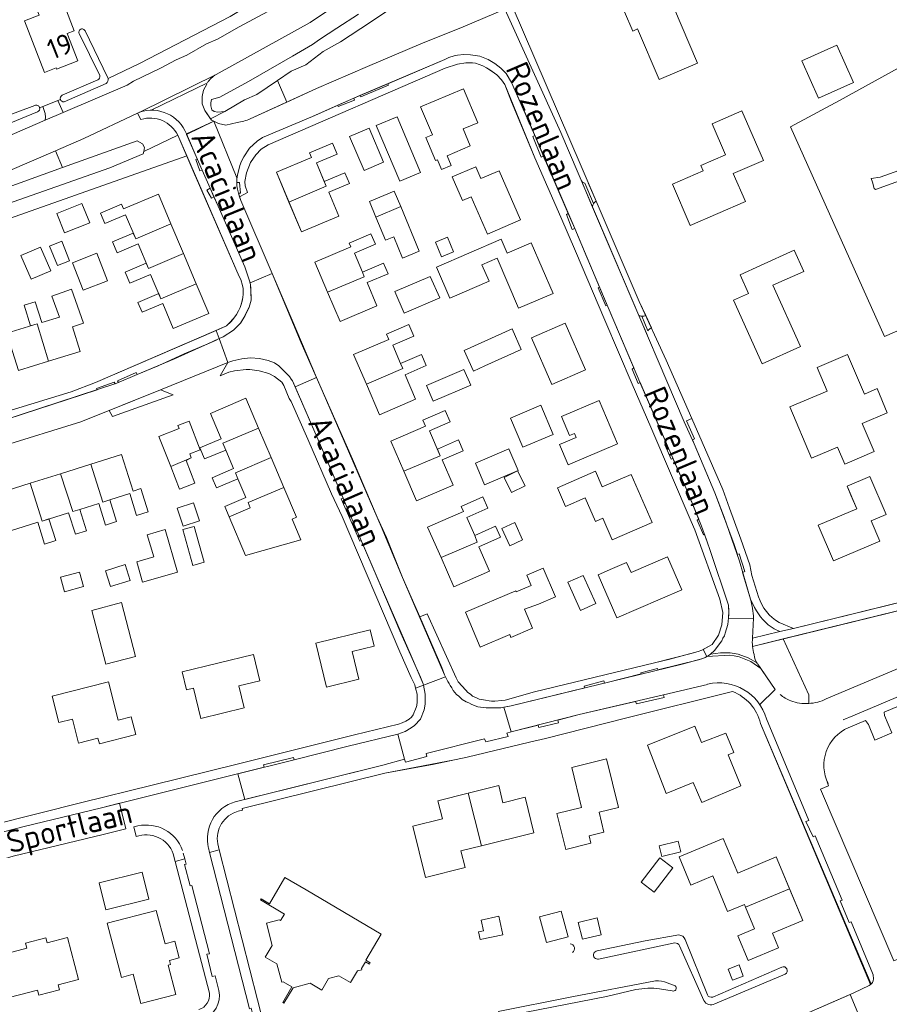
# Model space of a CAD drawing. Header units: metres. Extents: x 209813 to 223847, y 571801 to 587119.
# Tile 28 of 256: x 213172 to 213344, y 573365 to 573559. Entities that reach past the tile are written whole.
import ezdxf
from ezdxf.enums import TextEntityAlignment as Align

# ---------------------------------------------------------------- set-up
doc = ezdxf.new("R2010")
doc.units = ezdxf.units.M
for name, color, linetype, lineweight in [('B-RO-GR-BEPLANTING_CULTUUR_BOSPLANTSOEN-GV', 8, 'Continuous', 0), ('B-RO-GR-BEPLANTING_CULTUUR_HEESTERS-GV', 8, 'Continuous', 0), ('B-RO-GR-BEPLANTING_CULTUUR_ROOS-GV', 8, 'Continuous', 0), ('B-RO-GR-GROENVOORZIENING-GV', 8, 'Continuous', 0), ('B-RO-OG-BEBOUWING-GV', 8, 'Continuous', 0), ('B-RO-OG-BEBOUWING-T18', 8, 'Continuous', 0), ('B-RO-OG-TERREIN_CULTUURSCHEIDING-GV', 8, 'Continuous', 0), ('B-RO-OG-TERREIN_ERF-GV', 8, 'Continuous', 0), ('B-RO-OG-TOPOGRAFIE-T18', 8, 'Continuous', 0), ('B-RO-OG-WEG-GV', 8, 'Continuous', 0), ('B-RO-VH-VERHARDING_BETONSTRAATSTEEN-GV', 8, 'Continuous', 0), ('B-RO-VH-VERHARDING_OPEN-GV', 8, 'Continuous', 0), ('B-RO-VH-VERHARDING_STRAATBAKSTEEN-GV', 8, 'Continuous', 0), ('B-RO-VH-VERHARDING_TEGEL-GV', 8, 'Continuous', 0)]:
    doc.layers.add(name, color=color, linetype=linetype, lineweight=lineweight)
doc.styles.add('NLCS-ISO-M200-T18', font='txt', dxfattribs={"height": 0.36})

msp = doc.modelspace()

# ---------------------------------------------------------------- linework, layer by layer
at = {"layer": 'B-RO-GR-BEPLANTING_CULTUUR_BOSPLANTSOEN-GV', "flags": 128}
for points in [[(213247.995, 573563.088), (213241.658, 573558.815), (213235.726, 573554.952), (213232.287, 573553.06), (213228.898, 573550.417), (213225.991, 573549.151), (213223.303, 573547.286), (213225.093, 573543.041), (213230.971, 573545.758), (213241.039, 573550.081), (213251.535, 573554.537), (213259.894, 573557.925), (213268.126, 573561.377)], [(213033.667, 573471.021), (213050.972, 573478.044), (213108.714, 573498.32), (213205.371, 573532.461), (213203.628, 573536.494), (213196.872, 573533.287), (213196.77, 573532.8), (213190.19, 573530.095), (213145.08, 573514.2), (213048.5, 573480.73), (213043.53, 573479.13), (213032.885, 573474.784)]]:
    msp.add_lwpolyline(points, dxfattribs=at)
msp.add_lwpolyline([(213041.395, 573478.258), (213043.53, 573479.13), (213043.166, 573479.229), (213042.851, 573479.655), (213042.715, 573480.293), (213042.851, 573481.143), (213043.38, 573481.61), (213047.22, 573483.04), (213143.544, 573516.661), (213180.877, 573530.107), (213179.455, 573533.428), (213170.02, 573529.35), (213153.72, 573523.11), (213087.73, 573500.28), (213048.51, 573486.77), (213039.469, 573483.732)], close=True, dxfattribs=at)
at = {"layer": 'B-RO-GR-BEPLANTING_CULTUUR_HEESTERS-GV', "flags": 128}
for points in [[(213317.42, 573443.29), (213316.585, 573444.969)], [(213317.23, 573441.18), (213316.99, 573437.24), (213322.42, 573438.55)], [(213322.42, 573438.55), (213321.29, 573439.06)], [(213328.092, 573424.358), (213328.092, 573426.037), (213323.075, 573437.106), (213317.01, 573435.62)], [(213318.07, 573432.11), (213321.479, 573427.146)]]:
    msp.add_lwpolyline(points, dxfattribs=at)
at = {"layer": 'B-RO-GR-BEPLANTING_CULTUUR_HEESTERS-GV'}
for points in [[(213316.585, 573444.969, -0.0499173), (213317.23, 573441.18)], [(213321.29, 573439.06, -0.1412409), (213317.42, 573443.29)], [(213317.01, 573435.62, 0.0397786), (213317.3, 573434)], [(213317.3, 573434, 0.1422922), (213318.021, 573432.171)], [(213322.471, 573426.13, 0.0815199), (213324.54, 573424.88)], [(213324.54, 573424.88, 0.0995802), (213328.092, 573424.358)]]:
    msp.add_lwpolyline(points, format="xyb", dxfattribs=at)
at = {"layer": 'B-RO-GR-BEPLANTING_CULTUUR_ROOS-GV'}
msp.add_lwpolyline([(213285.625, 573523.039, 0.1797149), (213285.461, 573522.278)], format="xyb", dxfattribs=at)
at = {"layer": 'B-RO-GR-BEPLANTING_CULTUUR_ROOS-GV', "flags": 128}
for points in [[(213285.461, 573522.278), (213294.573, 573500.948)], [(213295.935, 573500.901), (213294.671, 573503.668), (213286.167, 573523.48)]]:
    msp.add_lwpolyline(points, dxfattribs=at)
at = {"layer": 'B-RO-GR-GROENVOORZIENING-GV', "flags": 128}
for points in [[(213347.624, 573550.794), (213334.137, 573543.37), (213324.505, 573538.151), (213343.059, 573496.809), (213347.452, 573498.701)], [(213355.505, 573530.912), (213341.29, 573525.814), (213341.035, 573525.979), (213340.699, 573527.259), (213340.413, 573527.94), (213342.169, 573528.236), (213357.144, 573533.563)]]:
    msp.add_lwpolyline(points, dxfattribs=at)
at = {"layer": 'B-RO-OG-BEBOUWING-GV', "flags": 128}
for points in [[(213306.156, 573550.746), (213301.433, 573561.853), (213302.727, 573562.404), (213299.347, 573570.352), (213291.225, 573566.898), (213293.48, 573561.595), (213291.747, 573560.859), (213293.362, 573557.062), (213294.334, 573557.475), (213298.567, 573547.519)], [(213330.034, 573543.83), (213336.942, 573546.941), (213333.631, 573554.294), (213326.723, 573551.183)], [(213253.846, 573536.574), (213252.565, 573536.035), (213254.473, 573531.501), (213254.822, 573531.648), (213255.635, 573529.716), (213257.569, 573530.53), (213256.756, 573532.462), (213261.314, 573534.38), (213259.89, 573537.762), (213262.782, 573538.979), (213259.967, 573545.666), (213251.516, 573542.108)], [(213251.487, 573529.157), (213246.871, 573540.158), (213242.776, 573538.44), (213247.392, 573527.439)], [(213319.152, 573531.531), (213314.924, 573541.321), (213309.047, 573538.783), (213311.702, 573532.634), (213306.812, 573530.522), (213307.259, 573529.486), (213301.192, 573526.866), (213304.713, 573518.713), (213315.598, 573523.414), (213313.202, 573528.962)], [(213244.189, 573531.196), (213241.333, 573537.888), (213237.49, 573536.248), (213240.346, 573529.556)], [(213271.205, 573519.835), (213267.003, 573529.507), (213263.425, 573527.952), (213262.409, 573530.29), (213257.753, 573528.267), (213259.778, 573523.605), (213261.502, 573524.354), (213264.695, 573517.006)], [(213225.544, 573523.322), (213228.011, 573517.436), (213235.379, 573520.525), (213233.386, 573525.28), (213237.469, 573526.991), (213236.586, 573529.098), (213232.503, 573527.387), (213232.884, 573526.434)], [(213247.591, 573522.431), (213246.323, 573525.491), (213241.402, 573523.451), (213242.684, 573520.36)], [(213184.701, 573523.046), (213179.729, 573521.059), (213181.259, 573517.231), (213186.231, 573519.218)], [(213257.995, 573513.486), (213256.803, 573516.397), (213254.448, 573515.432), (213255.64, 573512.521)], [(213172.647, 573512.777), (213174.668, 573508.074), (213178.534, 573509.735), (213176.513, 573514.438)], [(213180.69, 573515.57), (213178.317, 573514.631), (213179.844, 573510.772), (213182.217, 573511.711)], [(213268.59, 573513.256), (213267.416, 573515.983), (213254.62, 573510.475), (213257.258, 573504.348), (213265.014, 573507.687), (213263.622, 573510.922), (213266.62, 573512.213), (213270.853, 573502.379), (213277.639, 573505.299), (213273.335, 573515.298)], [(213184.928, 573505.904), (213189.722, 573507.776), (213187.603, 573513.201), (213182.809, 573511.329)], [(213318.585, 573510.804), (213314.543, 573508.977), (213316.208, 573505.293), (213313.261, 573503.962), (213318.933, 573491.409), (213326.487, 573494.822), (213321.035, 573506.89), (213327.123, 573509.641), (213325.239, 573513.811)], [(213240.054, 573509.471), (213240.41, 573508.544), (213233.129, 573505.56), (213235.613, 573499.732), (213242.898, 573502.838), (213240.946, 573507.418), (213245.088, 573509.183), (213244.21, 573511.243)], [(213255.306, 573504.386), (213253.425, 573508.635), (213246.438, 573505.683), (213248.246, 573501.403)], [(213199.831, 573505.247), (213195.745, 573503.521), (213196.565, 573501.579), (213200.632, 573503.297), (213202.711, 573498.375), (213209.71, 573501.332), (213207.23, 573507.197), (213200.236, 573504.187)], [(213178.085, 573491.898), (213175.857, 573499.253), (213170.742, 573497.703), (213169.475, 573501.789), (213167.212, 573501.087), (213168.489, 573496.97), (213169.863, 573497.344), (213172.169, 573490.062)], [(213284.065, 573490.206), (213280.057, 573499.403), (213273.367, 573496.488), (213277.375, 573487.291)], [(213264.173, 573490.977), (213271.375, 573494.231), (213269.55, 573498.271), (213260.094, 573493.999), (213261.919, 573489.959)], [(213338.634, 573479.628), (213343.596, 573481.747), (213341.571, 573486.489), (213339.101, 573485.435), (213335.76, 573493.261), (213329.747, 573490.693), (213331.739, 573486.028), (213324.357, 573482.875), (213328.668, 573472.779), (213333.799, 573474.969), (213335.238, 573471.598), (213341.01, 573474.063)], [(213260.071, 573490.25), (213252.666, 573487.089), (213253.988, 573483.991), (213261.393, 573487.152)], [(213213.05, 573474.384), (213212.478, 573475.702), (213219.534, 573478.698), (213217.019, 573484.582), (213210.054, 573481.604), (213212.192, 573476.602), (213207.964, 573474.795), (213208.898, 573472.609)], [(213277.685, 573477.439), (213275.267, 573483.215), (213269.256, 573480.699), (213271.674, 573474.923)], [(213282.214, 573476.846), (213278.937, 573475.449), (213280.629, 573471.48), (213290.359, 573475.628), (213286.717, 573484.173), (213279.295, 573481.01), (213280.894, 573477.259), (213281.862, 573477.672)], [(213248.202, 573470.179), (213255.361, 573473.263), (213253.268, 573478.183), (213257.334, 573479.943), (213256.368, 573482.173), (213251.943, 573480.257), (213252.455, 573479.075), (213245.629, 573476.12)], [(213262.318, 573471.754), (213264.132, 573467.517), (213270.737, 573470.346), (213268.922, 573474.583)], [(213202.2, 573471.099), (213203.919, 573466.662), (213206.99, 573467.852), (213205.263, 573472.31), (213206.269, 573472.842)], [(213267.97, 573468.948), (213269.426, 573465.981), (213272.114, 573467.3), (213270.658, 573470.267)], [(213287.354, 573467.086), (213286.004, 573470.197), (213278.506, 573466.944), (213280.102, 573463.266), (213284.014, 573464.963), (213286.047, 573460.276), (213287.489, 573460.902), (213289.33, 573456.657), (213297.213, 573460.077), (213293.092, 573469.575)], [(213336.401, 573465.503), (213337.561, 573462.774), (213329.973, 573459.549), (213332.976, 573452.483), (213342.127, 573456.372), (213340.42, 573460.389), (213343.363, 573461.64), (213340.175, 573469.144), (213335.668, 573467.229)], [(213204.696, 573459.327), (213207.9, 573460.396), (213206.708, 573463.969), (213203.504, 573462.9)], [(213269.104, 573455.476), (213271.65, 573456.643), (213270.091, 573460.044), (213267.545, 573458.877)], [(213197.796, 573448.614), (213203.568, 573450.302), (213201.111, 573458.701), (213197.577, 573457.667), (213198.856, 573453.295), (213195.492, 573452.311), (213196.67, 573448.285)], [(213208.791, 573452.231), (213206.822, 573459.289), (213204.608, 573458.672), (213206.577, 573451.613)], [(213289.362, 573450.979), (213286.545, 573449.754), (213290.241, 573441.253), (213303.043, 573446.82), (213300.218, 573453.316), (213293.035, 573450.192), (213292.163, 573452.197)], [(213184.987, 573447.419), (213184.199, 573450.303), (213180.441, 573449.277), (213181.229, 573446.393)], [(213189.318, 573450.563), (213190.308, 573447.43), (213194.186, 573448.655), (213193.196, 573451.788)], [(213278.102, 573445.395), (213275.689, 573451.068), (213272.445, 573449.689), (213273.327, 573447.615), (213270.397, 573446.369), (213270.298, 573446.6), (213260.348, 573442.368), (213263.279, 573435.477), (213269.097, 573437.952), (213269.34, 573437.381), (213273.609, 573439.197), (213272.006, 573442.965), (213274.775, 573443.98)], [(213283.044, 573442.731), (213286.085, 573444.102), (213283.588, 573449.641), (213280.547, 573448.27)], [(213186.647, 573442.742), (213189.391, 573432.118), (213195.26, 573433.634), (213192.516, 573444.258)], [(213242.327, 573435.666), (213241.532, 573438.899), (213230.824, 573436.267), (213232.955, 573427.599), (213239.355, 573429.173), (213238.019, 573434.607)], [(213206.678, 573427.407), (213208.146, 573421.406), (213216.71, 573423.5), (213215.648, 573427.842), (213219.777, 573428.84), (213218.524, 573434.03), (213204.478, 573430.637), (213205.337, 573427.079)], [(213182.818, 573421.293), (213184.035, 573416.515), (213187.854, 573417.487), (213188.127, 573416.414), (213195.319, 573418.246), (213194.429, 573421.741), (213191.867, 573421.089), (213189.945, 573428.632), (213178.817, 573425.796), (213180.138, 573420.61)], [(213299.405, 573417.355), (213296.259, 573416.124), (213299.976, 573406.623), (213305.328, 573408.784), (213306.998, 573404.822), (213314.72, 573408.077), (213312.185, 573414.232), (213313.301, 573414.677), (213311.751, 573418.516), (213306.939, 573416.672), (213305.6, 573419.907)], [(213288.166, 573413.454), (213281.337, 573411.741), (213283.287, 573403.838), (213278.426, 573402.638), (213280.177, 573395.542), (213285.135, 573396.765), (213284.763, 573398.272), (213287.679, 573398.991), (213286.72, 573402.88), (213290.56, 573403.827)], [(213263.518, 573396.274), (213273.871, 573398.865), (213272.123, 573405.85), (213267.766, 573404.76), (213266.918, 573408.149), (213260.923, 573406.639)], [(213298.612, 573396.267), (213299.145, 573394.171), (213302.88, 573395.091), (213302.357, 573397.197)], [(213301.256, 573391.947), (213298.708, 573393.89), (213295.045, 573389.085), (213297.593, 573387.142)], [(213189.404, 573383.646), (213197.911, 573385.728), (213196.603, 573391.072), (213188.096, 573388.99)], [(213228.929, 573387.552), (213224.75, 573390.006), (213221.721, 573384.846), (213220.042, 573385.832), (213219.895, 573385.582), (213224.633, 573382.8), (213223.874, 573381.508), (213223.616, 573381.675), (213221.112, 573380.994), (213222.239, 573376.628), (213220.875, 573374.327), (213223.175, 573372.969), (213224.145, 573369.378), (213224.394, 573369.459), (213226.105, 573368.453), (213224.31, 573365.372), (213224.556, 573365.221), (213226.343, 573368.259), (213229.721, 573369.139), (213232.019, 573367.796), (213233.369, 573370.099), (213235.371, 573370.621), (213237.681, 573369.268), (213239.041, 573371.566), (213239.931, 573371.803), (213239.865, 573372.09), (213240.615, 573373.4), (213241.447, 573372.913), (213241.585, 573373.176), (213240.731, 573373.675), (213243.753, 573378.848)], [(213315.631, 573384.171), (213317.422, 573379.878), (213314.092, 573378.488), (213316.119, 573373.631), (213322.132, 573376.14), (213320.932, 573379.017), (213326.908, 573381.511), (213324.281, 573387.791)], [(213199.363, 573383.526), (213189.674, 573380.997), (213192.465, 573370.304), (213194.791, 573370.911), (213196.297, 573365.14), (213203.205, 573366.939), (213201.69, 573372.742), (213202.172, 573372.864), (213201.968, 573373.649), (213203.9, 573374.164), (213203.009, 573377.444), (213201.091, 573376.937)], [(213266.954, 573382.363), (213263.466, 573381.621), (213263.914, 573379.513), (213262.919, 573379.301), (213263.246, 573377.761), (213267.73, 573378.714)], [(213274.989, 573382.233), (213276.37, 573377.166), (213280.634, 573378.328), (213279.253, 573383.395)], [(213283.44, 573377.83), (213287.127, 573378.72), (213286.322, 573382.054), (213282.635, 573381.164)], [(213160.546, 573363.761), (213164.52, 573364.808), (213164.788, 573363.792), (213168.82, 573364.842), (213168.556, 573365.858), (213175.953, 573367.784), (213176.217, 573366.769), (213180.259, 573367.822), (213179.995, 573368.837), (213183.998, 573369.88), (213181.855, 573378.153), (213177.844, 573377.106), (213177.583, 573378.118), (213173.539, 573377.066), (213173.804, 573376.05), (213166.409, 573374.124), (213166.144, 573375.14), (213163.02, 573374.315), (213163.282, 573373.3), (213158.386, 573372.038), (213157.079, 573369.822), (213158.306, 573365.062)], [(213315.17, 573370.554), (213314.345, 573372.761), (213312.201, 573371.959), (213313.026, 573369.752)]]:
    msp.add_lwpolyline(points, close=True, dxfattribs=at)
for points in [[(213232.884, 573526.434), (213230.97, 573531.044), (213235.028, 573532.745), (213234.115, 573534.923), (213229.589, 573533.026), (213229.97, 573532.117), (213223.069, 573529.224), (213225.544, 573523.322)], [(213202.243, 573519.006), (213199.765, 573524.873), (213192.902, 573521.974), (213192.507, 573522.91), (213188.333, 573521.147), (213189.215, 573519.06), (213193.302, 573520.786), (213195.32, 573516.08)], [(213242.684, 573520.36), (213244.578, 573515.791), (213246.216, 573516.47), (213247.956, 573512.273), (213251.238, 573513.634), (213247.591, 573522.431)], [(213204.701, 573513.185), (213202.243, 573519.006), (213195.32, 573516.08), (213194.82, 573517.193), (213190.716, 573515.459), (213191.631, 573513.294), (213195.785, 573515.049), (213197.829, 573510.184)], [(213240.054, 573509.471), (213238.445, 573513.246), (213242.588, 573515.012), (213241.712, 573517.066), (213237.388, 573515.222), (213237.716, 573514.453), (213230.626, 573511.43), (213233.129, 573505.56)], [(213207.23, 573507.197), (213204.701, 573513.185), (213197.829, 573510.184), (213197.382, 573511.268), (213193.207, 573509.505), (213194.132, 573507.316), (213198.226, 573509.046), (213200.236, 573504.187)], [(213178.085, 573491.898), (213184.332, 573493.833), (213182.833, 573498.666), (213185.022, 573499.446), (213182.646, 573506.108), (213178.776, 573504.728), (213180.241, 573500.618), (213176.745, 573499.534), (213175.469, 573503.648), (213173.279, 573502.968), (213174.546, 573498.882), (213175.857, 573499.253)], [(213247.544, 573491.48), (213246.004, 573495.062), (213250.169, 573496.852), (213249.189, 573499.133), (213244.793, 573497.243), (213245.24, 573496.203), (213238.298, 573493.219), (213240.812, 573487.37), (213248.036, 573490.453)], [(213240.812, 573487.37), (213243.408, 573481.33), (213250.529, 573484.391), (213248.446, 573489.237), (213252.617, 573491.03), (213251.663, 573493.25), (213247.544, 573491.48), (213248.036, 573490.453)], [(213206.269, 573472.842), (213205.968, 573473.619), (213208.016, 573474.412), (213205.827, 573480.062), (213203.616, 573479.205), (213203.853, 573478.595), (213199.89, 573477.059), (213202.2, 573471.099)], [(213213.05, 573474.384), (213214.619, 573470.714), (213210.408, 573468.914), (213211.263, 573466.916), (213215.45, 573468.706), (213214.986, 573469.906), (213222.016, 573472.889), (213219.534, 573478.698)], [(213248.202, 573470.179), (213250.724, 573464.353), (213257.924, 573467.47), (213255.782, 573472.417), (213259.934, 573474.214), (213259, 573476.371), (213254.834, 573474.567), (213255.361, 573473.263)], [(213190.19, 573464.557), (213194.126, 573465.793), (213195.482, 573461.477), (213197.726, 573462.181), (213196.288, 573466.76), (213194.774, 573466.285), (213192.515, 573473.477), (213186.463, 573471.575)], [(213184.256, 573462.667), (213187.996, 573463.842), (213189.334, 573459.581), (213191.536, 573460.273), (213190.19, 573464.557), (213188.809, 573464.069), (213186.463, 573471.575), (213180.461, 573469.69), (213182.915, 573462.261)], [(213215.45, 573468.706), (213217.043, 573464.981), (213212.917, 573463.217), (213213.771, 573461.218), (213217.899, 573462.983), (213217.495, 573464.009), (213224.534, 573466.997), (213222.016, 573472.889)], [(213180.461, 573469.69), (213174.488, 573467.815), (213176.821, 573460.352), (213182.057, 573462.016), (213183.39, 573457.773), (213185.577, 573458.46), (213184.256, 573462.667), (213182.915, 573462.261)], [(213174.488, 573467.815), (213168.255, 573465.857), (213170.585, 573458.437), (213175.958, 573460.124), (213177.31, 573455.818), (213179.529, 573456.515), (213178.183, 573460.8), (213176.821, 573460.352)], [(213213.771, 573461.218), (213216.988, 573453.596), (213227.879, 573456.671), (213226.142, 573460.733), (213227.049, 573461.121), (213224.534, 573466.997)], [(213262.686, 573456.172), (213262.211, 573457.508), (213260.625, 573461.094), (213264.76, 573462.922), (213263.785, 573465.127), (213259.517, 573463.24), (213259.947, 573462.268), (213252.891, 573459.148), (213255.548, 573453.141)], [(213262.686, 573456.172), (213255.548, 573453.141), (213258.098, 573447.372), (213265.103, 573450.47), (213262.972, 573455.291), (213267.262, 573457.188), (213266.317, 573459.324), (213262.211, 573457.508)], [(213260.923, 573406.639), (213254.928, 573405.128), (213255.812, 573401.597), (213249.96, 573400.122), (213252.509, 573390.008), (213260.286, 573391.968), (213259.456, 573395.257), (213263.518, 573396.274)], [(213324.281, 573387.791), (213321.655, 573394.07), (213314.087, 573390.903), (213311.245, 573397.715), (213302.529, 573394.078), (213304.841, 573388.536), (213309.175, 573390.344), (213312.101, 573383.333), (213315.405, 573384.711), (213315.631, 573384.171)]]:
    msp.add_lwpolyline(points, dxfattribs=at)
at = {"layer": 'B-RO-OG-TERREIN_CULTUURSCHEIDING-GV', "flags": 128}
msp.add_lwpolyline([(213331.57, 573425.25), (213411.638, 573459.017), (213404.21, 573456.98), (213323.075, 573437.106), (213328.092, 573426.037), (213328.092, 573424.358)], dxfattribs=at)
at = {"layer": 'B-RO-OG-TERREIN_CULTUURSCHEIDING-GV'}
msp.add_lwpolyline([(213328.092, 573424.358, 0.0995698), (213331.57, 573425.25)], format="xyb", dxfattribs=at)
at = {"layer": 'B-RO-OG-TERREIN_ERF-GV', "flags": 128}
for points in [[(213322.27, 573440.34), (213325.07, 573439.15), (213362.351, 573448.323), (213352.175, 573471.553), (213358.056, 573474.087), (213347.452, 573498.701), (213343.059, 573496.809), (213324.505, 573538.151), (213334.137, 573543.37), (213347.624, 573550.794), (213356.929, 573554.777), (213346.695, 573578.837), (213319.827, 573566.769), (213319.141, 573568.751), (213349.666, 573582.453)], [(213310.716, 573563.018), (213304.511, 573575.706), (213304.184, 573576.151), (213304.193, 573577.221), (213269.579, 573562.015), (213283.203, 573530.384), (213294.671, 573503.668), (213299.959, 573492.093), (213305.044, 573480.63), (213311.125, 573466.607), (213312.438, 573462.883), (213314.704, 573456.818), (213316.455, 573451.751), (213316.9, 573449.65), (213318.2, 573445.44)], [(213189.855, 573547.698), (213196.062, 573550.684), (213213.938, 573559.91)], [(213185.308, 573557.121), (213189.758, 573547.948)], [(213188.227, 573548.262), (213184.155, 573556.559)], [(213180.764, 573544.38), (213187.816, 573547.427)], [(213176.344, 573541.935), (213180.434, 573543.581)], [(213164.756, 573538.413), (213175.366, 573542.36)], [(213159.468, 573478.854), (213182.533, 573485.894), (213187.387, 573487.733), (213213.059, 573498.808), (213213.208, 573498.911), (213214.103, 573499.755), (213214.655, 573500.381), (213215.207, 573501.136), (213215.588, 573501.825), (213215.904, 573502.513), (213216.281, 573503.739), (213216.426, 573504.448), (213216.485, 573505.134), (213216.476, 573506.25), (213216.364, 573506.871), (213216.055, 573508.005), (213215.729, 573508.646), (213205.371, 573532.461), (213108.714, 573498.32)], [(213313.06, 573426.724), (213291.926, 573421.481), (213276.145, 573417.452), (213273.008, 573416.746), (213260.725, 573413.766), (213253.85, 573412.295), (213244.431, 573410.597), (213216.286, 573403.642), (213216.372, 573403.311), (213215.542, 573403.12)], [(213350.584, 573425.866), (213343.01, 573422.67), (213343.02, 573422.02), (213344.48, 573418.54), (213341.15, 573417.13), (213339.86, 573420.2), (213339.289, 573421.007), (213335.89, 573419.58)], [(213323.424, 573361.336), (213337.009, 573367.234), (213340.047, 573368.686), (213340.308, 573368.904), (213318.597, 573420.434)], [(213331.76, 573408.88), (213332.03, 573408.13), (213330.39, 573407.46), (213344.89, 573373.58), (213349.48, 573375.5), (213354.53, 573363.56), (213349.92, 573361.64), (213351.166, 573359.061), (213355.305, 573357.712), (213359.789, 573359.483), (213360.824, 573356.864), (213356.442, 573355.133), (213354.85, 573351.431), (213359.349, 573342.116), (213364.109, 573344.136)], [(213286.341, 573375.541), (213295.792, 573377.503), (213302.489, 573378.698)], [(213301.657, 573377.101), (213286.628, 573373.925)], [(213307.412, 573365.716), (213302.631, 573376.552)], [(213303.743, 573377.781), (213308.098, 573366.876)], [(213309.164, 573366.42), (213322.768, 573372.326)], [(213323.47, 573370.944), (213309.542, 573365.081)], [(213266.845, 573363.544), (213281.346, 573366.495), (213297.879, 573369.645)], [(213300.193, 573369.243), (213301.722, 573368.651)], [(213293.968, 573367.907), (213288.187, 573366.538), (213266.944, 573362.389)], [(213301.127, 573367.676), (213298.683, 573368.074)]]:
    msp.add_lwpolyline(points, dxfattribs=at)
for points in [[(213294.334, 573557.475), (213293.362, 573557.062), (213291.747, 573560.859), (213293.48, 573561.595), (213291.225, 573566.898), (213299.347, 573570.352), (213302.727, 573562.404), (213301.433, 573561.853), (213306.156, 573550.746), (213298.567, 573547.519)], [(213177.31, 573548.88), (213173.325, 573559.079), (213176.253, 573560.223), (213174.802, 573563.937), (213182.296, 573566.865), (213183.861, 573562.858), (213181.285, 573561.895), (213183.154, 573557.112), (213181.752, 573556.565), (213183.86, 573551.17), (213179.7, 573549.52), (213179.594, 573549.786)], [(213333.631, 573554.294), (213336.942, 573546.941), (213330.034, 573543.83), (213326.723, 573551.183)], [(213222.215, 573509.229), (213227.968, 573495.529), (213233.589, 573482.735), (213238.074, 573472.594), (213242.944, 573461.129), (213244.755, 573457.097), (213247.957, 573449.229), (213251.355, 573441.452), (213252.816, 573442.024), (213258.5, 573429.408), (213258.957, 573428.64), (213260.406, 573426.978), (213260.86, 573426.552), (213261.335, 573426.17), (213261.745, 573425.787), (213262.197, 573425.576), (213262.649, 573425.429), (213263.058, 573425.197), (213264.346, 573425.014), (213265.012, 573424.869), (213265.527, 573424.83), (213266.17, 573424.835), (213267.542, 573424.952), (213268.206, 573425.043), (213274.006, 573426.653), (213297.664, 573432.358), (213304.874, 573434.239), (213306.303, 573434.62), (213307.006, 573434.863), (213309.055, 573435.974), (213310.283, 573437.851), (213310.962, 573439.89), (213311.156, 573442.316), (213310.542, 573444.937), (213305.595, 573458.639), (213304.892, 573460.257), (213296.938, 573478.901), (213293.27, 573487.387), (213287.867, 573499.999), (213282.075, 573513.635), (213279.206, 573520.349), (213274.052, 573532.06), (213268.59, 573545.425), (213268.132, 573546.493), (213267.46, 573547.432), (213266.551, 573548.411), (213265.171, 573549.43), (213264.546, 573549.811), (213263.793, 573550.192), (213262.33, 573550.695), (213261.729, 573550.776), (213260.464, 573550.788), (213258.793, 573550.496), (213256.376, 573549.749), (213221.409, 573534.579), (213220.024, 573533.777), (213218.986, 573532.665), (213217.93, 573531.144), (213217.183, 573529.072), (213216.846, 573527.381), (213216.867, 573526.547), (213217.331, 573525.173), (213215.805, 573524.372), (213216.042, 573523.639)], [(213256.756, 573532.462), (213257.569, 573530.53), (213255.635, 573529.716), (213254.822, 573531.648), (213254.473, 573531.501), (213252.565, 573536.035), (213253.846, 573536.574), (213251.516, 573542.108), (213259.967, 573545.666), (213262.782, 573538.979), (213259.89, 573537.762), (213261.314, 573534.38)], [(213242.776, 573538.44), (213246.871, 573540.158), (213251.487, 573529.157), (213247.392, 573527.439)], [(213315.598, 573523.414), (213304.713, 573518.713), (213301.192, 573526.866), (213307.259, 573529.486), (213306.812, 573530.522), (213311.702, 573532.634), (213309.047, 573538.783), (213314.924, 573541.321), (213319.152, 573531.531), (213313.202, 573528.962)], [(213237.49, 573536.248), (213241.333, 573537.888), (213244.189, 573531.196), (213240.346, 573529.556)], [(213232.503, 573527.387), (213236.586, 573529.098), (213237.469, 573526.991), (213233.386, 573525.28), (213235.379, 573520.525), (213228.011, 573517.436), (213223.069, 573529.224), (213229.97, 573532.117), (213229.589, 573533.026), (213234.115, 573534.923), (213235.028, 573532.745), (213230.97, 573531.044)], [(213261.502, 573524.354), (213259.778, 573523.605), (213257.753, 573528.267), (213262.409, 573530.29), (213263.425, 573527.952), (213267.003, 573529.507), (213271.205, 573519.835), (213264.695, 573517.006)], [(213273.367, 573496.488), (213280.057, 573499.403), (213284.065, 573490.206), (213277.375, 573487.291)], [(213343.596, 573481.747), (213338.634, 573479.628), (213341.01, 573474.063), (213335.238, 573471.598), (213333.799, 573474.969), (213328.668, 573472.779), (213324.357, 573482.875), (213331.739, 573486.028), (213329.747, 573490.693), (213335.76, 573493.261), (213339.101, 573485.435), (213341.571, 573486.489)], [(213278.937, 573475.449), (213282.214, 573476.846), (213281.862, 573477.672), (213280.894, 573477.259), (213279.295, 573481.01), (213286.717, 573484.173), (213290.359, 573475.628), (213280.629, 573471.48)], [(213284.014, 573464.963), (213280.102, 573463.266), (213278.506, 573466.944), (213286.004, 573470.197), (213287.354, 573467.086), (213293.092, 573469.575), (213297.213, 573460.077), (213289.33, 573456.657), (213287.489, 573460.902), (213286.047, 573460.276)], [(213340.42, 573460.389), (213342.127, 573456.372), (213332.976, 573452.483), (213329.973, 573459.549), (213337.561, 573462.774), (213335.668, 573467.229), (213340.175, 573469.144), (213343.363, 573461.64)], [(213283.588, 573449.641), (213286.085, 573444.102), (213283.044, 573442.731), (213280.547, 573448.27)], [(213296.259, 573416.124), (213305.6, 573419.907), (213306.939, 573416.672), (213311.751, 573418.516), (213313.301, 573414.677), (213312.185, 573414.232), (213314.72, 573408.077), (213306.998, 573404.822), (213305.328, 573408.784), (213299.976, 573406.623)], [(213290.56, 573403.827), (213286.72, 573402.88), (213287.679, 573398.991), (213284.763, 573398.272), (213285.135, 573396.765), (213280.177, 573395.542), (213278.426, 573402.638), (213283.287, 573403.838), (213281.337, 573411.741), (213288.166, 573413.454)], [(213315.631, 573384.171), (213315.405, 573384.711), (213312.101, 573383.333), (213309.175, 573390.344), (213304.841, 573388.536), (213302.529, 573394.078), (213311.245, 573397.715), (213314.087, 573390.903), (213321.655, 573394.07), (213326.908, 573381.511), (213320.932, 573379.017), (213322.132, 573376.14), (213316.119, 573373.631), (213314.092, 573378.488), (213317.422, 573379.878)], [(213302.88, 573395.091), (213299.145, 573394.171), (213298.612, 573396.267), (213302.357, 573397.197)], [(213295.045, 573389.085), (213298.708, 573393.89), (213301.256, 573391.947), (213297.593, 573387.142)], [(213286.322, 573382.054), (213287.127, 573378.72), (213283.44, 573377.83), (213282.635, 573381.164)], [(213312.201, 573371.959), (213314.345, 573372.761), (213315.17, 573370.554), (213313.026, 573369.752)]]:
    msp.add_lwpolyline(points, close=True, dxfattribs=at)
at = {"layer": 'B-RO-OG-TERREIN_ERF-GV'}
for points in [[(213184.155, 573556.559, -1.0177916), (213185.308, 573557.121)], [(213187.816, 573547.427, 0.3637402), (213188.227, 573548.262)], [(213189.758, 573547.948, -0.0671963), (213189.855, 573547.698)], [(213180.434, 573543.581, -0.3510373), (213180.764, 573544.38)], [(213175.366, 573542.36, -0.4786516), (213176.344, 573541.935)], [(213318.2, 573445.44, 0.1875537), (213322.27, 573440.34)], [(213318.597, 573420.434, 0.2461407), (213313.06, 573426.724)], [(213335.89, 573419.58, 0.4248036), (213331.927, 573408.551)], [(213302.489, 573378.698, -0.2685749), (213303.743, 573377.781)], [(213281.003, 573376.904, -0.7252415), (213281.476, 573375.196)], [(213302.631, 573376.552, 0.295444), (213301.657, 573377.101)], [(213286.628, 573373.925, -1.0449646), (213286.341, 573375.541)], [(213322.768, 573372.326, -0.9711348), (213323.47, 573370.944)], [(213297.879, 573369.645, -0.0968812), (213300.193, 573369.243)], [(213301.722, 573368.651, -0.9594999), (213301.127, 573367.676)], [(213298.683, 573368.074, 0.0672305), (213293.968, 573367.907)], [(213308.098, 573366.876, 0.3809738), (213309.164, 573366.42)], [(213309.542, 573365.081, -0.4217174), (213307.412, 573365.716)]]:
    msp.add_lwpolyline(points, format="xyb", dxfattribs=at)
at = {"layer": 'B-RO-OG-WEG-GV', "flags": 128}
for points in [[(213180.434, 573543.581), (213179.923, 573543.374), (213180.99, 573540.98), (213193.585, 573546.372), (213194.887, 573547.154), (213200.165, 573549.725), (213203.305, 573551.357), (213205.399, 573552.317), (213209.286, 573554.513), (213211.423, 573555.452), (213215.715, 573557.887), (213225.177, 573562.989), (213233.389, 573568.414), (213256.556, 573586.239), (213300.364, 573622.053), (213298.824, 573624.429)], [(213298.824, 573624.429), (213298.401, 573623.675), (213296.612, 573622.032), (213287.594, 573615.014), (213275.403, 573604.991), (213263.022, 573594.751), (213250.766, 573584.856), (213240.917, 573577.103), (213237.015, 573574.156), (213235.353, 573572.749), (213232.154, 573570.473), (213228.484, 573568.043), (213224.452, 573565.138), (213222.66, 573563.923), (213221.654, 573563.723), (213221.395, 573563.978), (213221.262, 573564.428), (213213.938, 573559.91), (213196.062, 573550.684), (213189.855, 573547.698)], [(213297.18, 573611.49), (213262.45, 573583.27), (213242.69, 573567.5), (213229.71, 573558.78), (213211.78, 573548.8), (213211.186, 573548.507)], [(213212.853, 573541.209), (213211.491, 573541.04), (213210.761, 573541.163), (213210.329, 573541.546), (213210.108, 573542.316), (213210.104, 573542.917), (213210.249, 573543.561), (213211.875, 573544.046), (213217.556, 573547.135), (213226.225, 573552.112), (213230.154, 573554.437), (213231.54, 573555.413), (213234.976, 573557.605), (213239.266, 573560.383)], [(213225.093, 573543.041), (213223.303, 573547.286), (213219.228, 573544.531), (213216.791, 573543.504), (213212.853, 573541.209), (213210.061, 573539.743), (213210.226, 573539.506), (213211.666, 573538.808), (213213.099, 573538.472), (213215.335, 573539.026)], [(213189.488, 573546.698), (213181.188, 573543.088)], [(213209.308, 573546.567), (213208.66, 573545.427), (213208.43, 573544.117), (213208.394, 573542.702), (213208.932, 573541.367), (213210.061, 573539.743)], [(213164.347, 573537.631), (213157.306, 573535.448), (213159.377, 573534.437), (213162.812, 573533.163), (213177.428, 573539.455), (213177.521, 573540.077), (213177.449, 573540.813), (213176.96, 573542.177), (213176.344, 573541.935)], [(213217.91, 573539.72), (213225.093, 573543.041)], [(213175.929, 573541.115), (213165.321, 573536.752)], [(213196.333, 573539.635), (213195.68, 573540.87), (213185.06, 573535.85), (213179.455, 573533.428), (213180.877, 573530.107)], [(213180.877, 573530.107), (213195.6, 573535.41), (213196.612, 573534.83), (213197.037, 573534.077), (213196.872, 573533.287), (213203.628, 573536.494)]]:
    msp.add_lwpolyline(points, dxfattribs=at)
at = {"layer": 'B-RO-OG-WEG-GV'}
for points in [[(213189.855, 573547.698, -0.2990864), (213189.488, 573546.698)], [(213211.186, 573548.507, 0.1241624), (213209.455, 573546.824)], [(213181.188, 573543.088, -0.3697696), (213180.434, 573543.581)], [(213176.344, 573541.935, -0.3854157), (213175.929, 573541.115)], [(213203.628, 573536.494, 0.3647334), (213196.333, 573539.635)]]:
    msp.add_lwpolyline(points, format="xyb", dxfattribs=at)
at = {"layer": 'B-RO-VH-VERHARDING_BETONSTRAATSTEEN-GV', "flags": 128}
for points in [[(213205.31, 573536.75), (213210.689, 573539.282), (213210.226, 573539.506), (213208.932, 573541.367), (213208.394, 573542.702), (213208.43, 573544.117), (213208.66, 573545.427), (213209.308, 573546.567)], [(213283.239, 573527.478), (213285.461, 573522.278)], [(213285.625, 573523.039), (213283.916, 573527.04)], [(213294.573, 573500.948), (213296.203, 573497.132)], [(213334.87, 573421.11), (213336.8, 573421.91), (213355.62, 573429.86), (213360.69, 573432.02), (213388.197, 573443.603), (213448.514, 573469.09), (213474.22, 573480.002), (213490.586, 573486.996), (213488.573, 573491.728), (213475.467, 573486.232), (213467.945, 573483.178), (213460.873, 573480.071), (213453.802, 573477.114), (213445.276, 573473.466), (213434.293, 573468.783), (213422.357, 573463.756), (213416.77, 573461.2), (213411.638, 573459.017), (213331.57, 573425.25)]]:
    msp.add_lwpolyline(points, dxfattribs=at)
for points in [[(213239.581, 573544.362), (213239.702, 573544.078), (213245.172, 573546.397), (213245.055, 573546.673)], [(213235.173, 573542.42), (213235.275, 573542.159), (213238.501, 573543.412), (213238.343, 573543.817)], [(213180.99, 573540.98), (213179.923, 573543.374), (213176.96, 573542.177), (213177.449, 573540.813), (213177.521, 573540.077), (213177.428, 573539.455)], [(213275.788, 573532.386), (213274.054, 573536.429), (213273.689, 573536.238), (213275.306, 573532.194)], [(213207.432, 573531.833), (213207.138, 573531.728), (213207.95, 573529.446), (213208.394, 573529.604)], [(213209.985, 573526.051), (213209.359, 573525.69), (213210.284, 573524.085), (213210.746, 573524.35)], [(213215.243, 573527.15), (213215.248, 573526.485), (213215.36, 573525.864), (213215.585, 573525.076), (213215.949, 573525.076), (213215.767, 573527.15)], [(213280.655, 573521.037), (213280.271, 573520.856), (213281.435, 573517.898), (213281.92, 573518.089)], [(213211.754, 573496.363), (213213.507, 573491.639), (213214.485, 573491.969), (213216.257, 573492.378), (213217.938, 573492.559), (213219.724, 573492.453), (213221.42, 573492.075), (213222.707, 573491.56), (213223.521, 573490.973), (213225.634, 573488.913), (213226.006, 573488.393), (213226.228, 573488.002), (213226.762, 573486.818), (213231.001, 573488.667), (213226.169, 573499.999), (213222.215, 573509.229), (213217.876, 573507.37), (213217.971, 573507.012), (213218.004, 573505.586), (213218.088, 573503.961), (213217.7, 573502.555), (213216.416, 573500.158), (213215.949, 573499.426), (213214.587, 573498.043), (213212.539, 573496.74)], [(213288.352, 573502.979), (213286.846, 573506.532), (213286.555, 573506.39), (213288.07, 573502.858)]]:
    msp.add_lwpolyline(points, close=True, dxfattribs=at)
at = {"layer": 'B-RO-VH-VERHARDING_BETONSTRAATSTEEN-GV'}
for points in [[(213283.916, 573527.04, -0.1830752), (213283.239, 573527.478)], [(213295.136, 573500.774, -0.095069), (213294.573, 573500.948)]]:
    msp.add_lwpolyline(points, format="xyb", dxfattribs=at)
at = {"layer": 'B-RO-VH-VERHARDING_OPEN-GV', "flags": 128}
msp.add_lwpolyline([(213307.65, 573344.3), (213316.592, 573309.846), (213333.125, 573316.884), (213332.582, 573318.158), (213321.804, 573313.57), (213317.938, 573322.652), (213319.762, 573323.428), (213309.128, 573348.617), (213326.265, 573355.851), (213325.313, 573358.24), (213337.787, 573363.298), (213336.261, 573366.909), (213323.424, 573361.336), (213305.043, 573353.835)], close=True, dxfattribs=at)
at = {"layer": 'B-RO-VH-VERHARDING_STRAATBAKSTEEN-GV', "flags": 128}
for points in [[(213316.585, 573444.969), (213314.429, 573452.469), (213311.427, 573461.139), (213309.603, 573465.901), (213305.523, 573475.607), (213303.538, 573479.962), (213279.162, 573537.023), (213268.126, 573561.377), (213259.894, 573557.925), (213251.535, 573554.537), (213241.039, 573550.081), (213230.971, 573545.758), (213217.91, 573539.72)], [(213215.284, 573528.128), (213215.361, 573528.652), (213215.861, 573530.544), (213216.197, 573531.383), (213216.641, 573532.265), (213217.743, 573533.925), (213219.255, 573535.352), (213220.344, 573536.025), (213230.177, 573540.218), (213239.539, 573544.344), (213256.298, 573551.421), (213257.067, 573551.813), (213258.159, 573552.164), (213258.779, 573552.298), (213260.022, 573552.415), (213261.352, 573552.382), (213263.199, 573552.117), (213264.877, 573551.465), (213266.191, 573550.682), (213267.313, 573549.768), (213268.372, 573548.661), (213269.48, 573546.89), (213272.776, 573539.409), (213281.92, 573518.089)], [(213215.335, 573539.026), (213213.099, 573538.472), (213211.666, 573538.808), (213210.689, 573539.282)], [(213286.167, 573523.48), (213284.608, 573527.11)], [(213281.92, 573518.089), (213284.343, 573512.438), (213294.991, 573487.315), (213299.038, 573477.905), (213303.896, 573466.793), (213306.956, 573459.383), (213308.083, 573456.293), (213308.681, 573454.567), (213312.252, 573443.74), (213312.298, 573443.462), (213312.331, 573442.457), (213312.279, 573441.408), (213312.24, 573441.087), (213317.23, 573441.18)], [(213168.723, 573475.061), (213184.476, 573479.95), (213200.163, 573486.246), (213213.507, 573491.639), (213211.754, 573496.363), (213209.525, 573495.344), (213204.887, 573493.336), (213199.762, 573490.99), (213195.58, 573489.291)], [(213195.58, 573489.291), (213191.592, 573487.568), (213161.008, 573477.601), (213154.132, 573475.489), (213131.432, 573468.366), (213100.292, 573458.457), (213101.733, 573454.097), (213112.777, 573457.42)], [(213318.432, 573424.159), (213321.479, 573427.146), (213318.649, 573431.262), (213316.659, 573432.628), (213314.404, 573433.567), (213313.356, 573433.787), (213312.503, 573433.874), (213307.984, 573433.623), (213307.686, 573433.459), (213307.175, 573433.239), (213303.144, 573432.144), (213289.11, 573428.678), (213269.416, 573423.916), (213267.94, 573423.606), (213269.38, 573418.74), (213282.817, 573422.178), (213299.467, 573426.077)], [(213299.467, 573426.077), (213308.108, 573428.1)]]:
    msp.add_lwpolyline(points, dxfattribs=at)
at = {"layer": 'B-RO-VH-VERHARDING_STRAATBAKSTEEN-GV'}
for points in [[(213217.91, 573539.72, -0.0568601), (213215.335, 573539.026)], [(213285.625, 573523.039, -0.1598051), (213286.167, 573523.48)]]:
    msp.add_lwpolyline(points, format="xyb", dxfattribs=at)
at = {"layer": 'B-RO-VH-VERHARDING_STRAATBAKSTEEN-GV', "flags": 128}
for points in [[(213215.585, 573525.076), (213215.36, 573525.864), (213215.248, 573526.485), (213215.238, 573527.815), (213215.284, 573528.128), (213210.689, 573539.282), (213205.351, 573536.656), (213208.4, 573529.59), (213211.569, 573522.511), (213216.808, 573510.563), (213217.773, 573507.761), (213217.876, 573507.37), (213222.215, 573509.229), (213216.042, 573523.639)], [(213226.762, 573486.818), (213231.774, 573475.344), (213238.782, 573458.834), (213241.952, 573451.493), (213247.643, 573438.261), (213251.486, 573429.564), (213252.017, 573428.211), (213252.071, 573427.96), (213256.445, 573429.611), (213256.239, 573430.012), (213253.479, 573436.384), (213247.957, 573449.229), (213243.709, 573459.255), (213240.03, 573467.8), (213236.451, 573476.114), (213231.001, 573488.667)], [(213226.534, 573413.257), (213215.44, 573410.476), (213216.843, 573405.438), (213244.049, 573412.197), (213248.348, 573413.346), (213247.024, 573418.299), (213237.206, 573415.934)], [(213192.098, 573404.67), (213188.546, 573403.787), (213173.277, 573400.084), (213157.843, 573396.076), (213153.461, 573395.129), (213151.906, 573394.877), (213153.151, 573389.593), (213167.34, 573393.094), (213171.087, 573394.232), (213188.91, 573398.52), (213193.343, 573399.611)]]:
    msp.add_lwpolyline(points, close=True, dxfattribs=at)
at = {"layer": 'B-RO-VH-VERHARDING_TEGEL-GV', "flags": 128}
for points in [[(213308.727, 573434.113), (213309.489, 573434.807), (213310.922, 573436.706), (213311.172, 573437.244), (213311.445, 573437.718), (213311.631, 573438.255), (213312.103, 573439.972), (213312.316, 573441.943), (213312.325, 573442.97), (213312.298, 573443.462), (213312.252, 573443.74), (213308.681, 573454.567), (213308.083, 573456.293), (213307.552, 573457.775), (213307.302, 573457.67), (213306.105, 573460.517), (213306.401, 573460.718), (213303.896, 573466.793), (213301.297, 573472.738), (213300.924, 573472.582), (213299.728, 573475.429), (213300.03, 573475.635), (213294.839, 573487.673), (213294.423, 573487.498), (213293.227, 573490.346), (213293.599, 573490.599), (213288.352, 573502.979), (213288.07, 573502.858), (213286.555, 573506.39), (213286.846, 573506.532), (213281.92, 573518.089), (213281.435, 573517.898), (213280.271, 573520.856), (213280.655, 573521.037), (213275.788, 573532.386), (213275.306, 573532.194), (213273.689, 573536.238), (213274.054, 573536.429), (213269.48, 573546.89), (213268.372, 573548.661), (213267.313, 573549.768), (213266.191, 573550.682), (213264.877, 573551.465), (213263.199, 573552.117), (213261.352, 573552.382), (213260.022, 573552.415), (213258.779, 573552.298), (213258.159, 573552.164), (213257.067, 573551.813), (213256.298, 573551.421), (213245.055, 573546.673), (213245.172, 573546.397), (213239.702, 573544.078), (213239.581, 573544.362), (213238.343, 573543.817), (213238.501, 573543.412), (213235.275, 573542.159), (213235.173, 573542.42), (213230.177, 573540.218), (213220.344, 573536.025), (213219.255, 573535.352), (213217.743, 573533.925), (213216.641, 573532.265), (213216.197, 573531.383), (213215.861, 573530.544), (213215.361, 573528.652), (213215.238, 573527.815), (213215.243, 573527.15), (213215.767, 573527.15), (213215.949, 573525.076), (213215.585, 573525.076), (213215.805, 573524.372), (213217.331, 573525.173), (213216.867, 573526.547), (213216.846, 573527.381), (213217.183, 573529.072), (213217.93, 573531.144), (213218.986, 573532.665), (213220.024, 573533.777), (213221.409, 573534.579), (213256.376, 573549.749), (213258.793, 573550.496), (213260.464, 573550.788), (213261.729, 573550.776), (213262.33, 573550.695), (213263.793, 573550.192), (213264.546, 573549.811), (213265.839, 573548.964), (213266.551, 573548.411), (213267.46, 573547.432), (213268.132, 573546.493), (213269.445, 573543.072), (213274.052, 573532.06), (213279.206, 573520.349), (213282.075, 573513.635), (213287.867, 573499.999), (213293.27, 573487.387), (213296.938, 573478.901), (213304.892, 573460.257), (213305.595, 573458.639), (213310.542, 573444.937), (213311.156, 573442.316), (213310.962, 573439.89), (213310.283, 573437.851), (213309.055, 573435.974), (213307.245, 573435.008)], [(213211.186, 573548.507), (213196.084, 573541.069)], [(213198.377, 573541.451), (213209.455, 573546.824)], [(213196.084, 573541.069), (213195.68, 573540.87), (213196.333, 573539.635)], [(213203.628, 573536.494), (213206.799, 573529.166), (213215.729, 573508.646), (213216.055, 573508.005), (213216.364, 573506.871), (213216.476, 573506.25), (213216.485, 573505.134), (213216.426, 573504.448), (213216.156, 573503.287), (213215.904, 573502.513), (213215.588, 573501.825), (213215.207, 573501.136), (213214.655, 573500.381), (213213.741, 573499.387), (213213.208, 573498.911), (213213.059, 573498.808), (213211.152, 573497.985)], [(213210.746, 573524.35), (213210.284, 573524.085), (213209.359, 573525.69), (213209.985, 573526.051), (213208.394, 573529.604), (213207.95, 573529.446), (213207.138, 573531.728), (213207.432, 573531.833), (213205.31, 573536.75)], [(213211.754, 573496.363), (213212.539, 573496.74), (213214.587, 573498.043), (213215.949, 573499.426), (213216.881, 573500.955), (213217.7, 573502.555), (213218.088, 573503.961), (213217.998, 573506.304), (213217.971, 573507.012), (213217.773, 573507.761), (213216.808, 573510.563), (213211.569, 573522.511), (213210.746, 573524.35)], [(213295.136, 573500.774), (213296.372, 573497.883)], [(213297.048, 573498.465), (213295.935, 573500.901)], [(213161.008, 573477.601), (213187.663, 573486.288), (213187.587, 573486.495), (213191.042, 573487.77), (213191.236, 573487.452), (213191.592, 573487.568), (213191.908, 573487.716), (213191.726, 573488.048), (213195.421, 573489.656), (213195.58, 573489.291), (213202.943, 573492.377), (213207.752, 573494.516), (213211.043, 573496.021), (213211.754, 573496.363), (213211.152, 573497.985), (213187.387, 573487.733), (213182.533, 573485.894), (213159.468, 573478.854)], [(213318.2, 573445.44), (213316.9, 573449.65), (213316.455, 573451.751), (213314.704, 573456.818), (213312.438, 573462.883), (213311.125, 573466.607), (213305.044, 573480.63), (213303.976, 573480.156), (213305.535, 573476.565), (213305.161, 573476.402), (213309.603, 573465.901), (213313.298, 573455.927), (213314.015, 573453.734), (213314.341, 573453.875), (213315.472, 573450.381), (213314.998, 573450.227), (213316.585, 573444.969), (213317.42, 573443.29)], [(213317.01, 573435.62), (213404.21, 573456.98), (213411.638, 573459.017), (213411.078, 573460.645)], [(213405.46, 573458.93), (213325.07, 573439.15)], [(213322.42, 573438.55), (213316.99, 573437.24)], [(213321.29, 573439.06), (213322.42, 573438.55), (213325.07, 573439.15), (213322.27, 573440.34)], [(213317.824, 573432.454), (213316.12, 573433.363), (213314.143, 573434.103), (213312.628, 573434.325), (213310.706, 573434.325), (213308.727, 573434.113), (213308.281, 573433.787), (213307.984, 573433.623)], [(213307.984, 573433.623), (213312.503, 573433.874), (213313.356, 573433.787), (213314.404, 573433.567), (213316.659, 573432.628), (213318.649, 573431.262), (213318.07, 573432.11)], [(213157.946, 573396.103), (213173.277, 573400.084), (213188.546, 573403.787), (213220.654, 573411.782), (213220.517, 573412.267), (213226.42, 573413.721), (213226.534, 573413.257), (213237.206, 573415.934), (213247.024, 573418.299), (213248.448, 573418.853), (213249.638, 573419.575), (213250.329, 573420.042), (213251.524, 573421.284), (213252.228, 573423.099), (213252.404, 573424.209), (213252.447, 573426.196), (213252.071, 573427.96)], [(213250.531, 573427.395), (213250.814, 573426.188), (213250.847, 573424.697), (213250.745, 573423.941), (213250.623, 573423.54), (213250.066, 573422.15), (213249.73, 573421.656), (213249.276, 573421.258), (213248.61, 573420.863), (213247.873, 573420.539), (213247.138, 573420.285), (213238.458, 573418.193), (213215.336, 573412.385), (213198.546, 573408.266), (213184.696, 573404.828), (213158.23, 573398.201)], [(213308.108, 573428.1), (213299.467, 573426.077), (213299.595, 573425.518), (213294.146, 573424.269), (213293.923, 573424.778), (213282.817, 573422.178), (213278.578, 573421.093), (213278.712, 573420.511), (213274.85, 573419.624), (213274.707, 573420.103), (213269.38, 573418.74)], [(213215.542, 573403.12), (213216.372, 573403.311), (213216.286, 573403.642), (213244.431, 573410.597), (213258.212, 573413.246), (213260.725, 573413.766), (213273.008, 573416.746), (213276.145, 573417.452), (213291.926, 573421.481), (213313.06, 573426.724)], [(213318.597, 573420.434), (213340.418, 573368.996), (213340.649, 573369.282), (213340.814, 573369.629), (213340.874, 573370.024), (213340.789, 573370.797), (213340.691, 573371.127), (213336.461, 573381.263), (213336.091, 573381.133), (213334.319, 573385.413), (213334.669, 573385.558), (213329.383, 573398.222), (213328.946, 573398.019), (213327.545, 573401.04), (213328.1, 573401.297), (213319.75, 573421.318)], [(213269.38, 573418.74), (213268.555, 573418.529), (213268.77, 573417.83), (213264.354, 573416.813), (213264.109, 573417.391), (213252.616, 573414.486), (213252.769, 573413.91), (213248.538, 573412.782), (213248.348, 573413.346), (213244.049, 573412.197), (213214.943, 573404.964)], [(213195.715, 573400.187), (213194.912, 573399.997)], [(213194.912, 573399.997), (213195.398, 573398.086)], [(213209.658, 573395.841), (213209.883, 573394.955), (213211.78, 573395.447), (213211.478, 573396.633)], [(213209.883, 573394.955), (213217.736, 573364.089), (213218.105, 573364.221), (213218.992, 573360.542), (213218.659, 573360.461), (213218.875, 573359.612), (213197.76, 573354.205)], [(213202.691, 573394.716), (213203.087, 573393.192), (213204.989, 573393.685), (213204.687, 573394.85)], [(213226.485, 573356.249), (213225.227, 573361.101), (213220.818, 573359.944), (213211.78, 573395.447)], [(213203.087, 573393.192), (213209.837, 573367.196)], [(213211.732, 573367.694), (213210.976, 573370.608), (213210.417, 573370.474), (213209.364, 573374.855), (213209.844, 573374.97), (213206.349, 573388.442), (213206.014, 573388.355), (213204.932, 573392.558), (213205.26, 573392.642), (213204.989, 573393.685)]]:
    msp.add_lwpolyline(points, dxfattribs=at)
at = {"layer": 'B-RO-VH-VERHARDING_TEGEL-GV'}
for points in [[(213205.31, 573536.75, 0.4018118), (213196.06, 573541.048)], [(213295.935, 573500.901, -0.1322542), (213295.136, 573500.774)], [(213296.372, 573497.883, -0.1736317), (213297.048, 573498.465)], [(213316.99, 573437.24, 0.0383119), (213317.01, 573435.62)], [(213319.75, 573421.318, 0.4013672), (213308.132, 573428.19)], [(213214.943, 573404.964, 0.4094372), (213209.682, 573395.75)], [(213211.478, 573396.633, -0.3929182), (213215.542, 573403.12)], [(213204.527, 573395.358, 0.3816897), (213195.715, 573400.187)], [(213195.398, 573398.086, -0.4185206), (213202.691, 573394.716)], [(213209.837, 573367.196, -0.3774821), (213207.777, 573363.974)], [(213208.394, 573362.099, 0.3887172), (213211.732, 573367.694)]]:
    msp.add_lwpolyline(points, format="xyb", dxfattribs=at)
at = {"layer": 'B-RO-VH-VERHARDING_TEGEL-GV', "flags": 128}
for points in [[(213211.94, 573489.046), (213213.697, 573489.715), (213214.764, 573489.988), (213217.062, 573490.273), (213217.843, 573490.266), (213219.638, 573490.012), (213221.596, 573489.449), (213222.702, 573488.87), (213224.111, 573487.745), (213224.531, 573487.125), (213225.594, 573484.536), (213225.967, 573483.965), (213229.248, 573476.492), (213233.904, 573465.719), (213236.038, 573461.274), (213247.442, 573434.548), (213249.663, 573429.464), (213250.359, 573428.014), (213250.531, 573427.395), (213252.071, 573427.96), (213252.017, 573428.211), (213249.682, 573433.769), (213245.077, 573444.365), (213239.789, 573456.509), (213239.499, 573456.383), (213235.846, 573464.73), (213236.218, 573464.874), (213231.774, 573475.344), (213226.228, 573488.002), (213226.006, 573488.393), (213225.634, 573488.913), (213223.521, 573490.973), (213222.707, 573491.56), (213221.42, 573492.075), (213219.724, 573492.453), (213217.938, 573492.559), (213216.257, 573492.378), (213214.485, 573491.969), (213213.507, 573491.639)], [(213202.718, 573485.302), (213200.163, 573486.246), (213190.092, 573482.204), (213190.734, 573480.974)], [(213251.355, 573441.452), (213255.676, 573431.456), (213256.239, 573430.012), (213256.902, 573428.719), (213257.155, 573428.321), (213257.359, 573427.923), (213257.663, 573427.476), (213257.969, 573426.929), (213258.576, 573426.135), (213259.029, 573425.79), (213259.383, 573425.443), (213259.736, 573425.147), (213260.49, 573424.704), (213261.042, 573424.46), (213261.595, 573424.165), (213262.791, 573423.693), (213264.465, 573423.513), (213267.36, 573423.493), (213269.416, 573423.916), (213283.892, 573427.416), (213283.799, 573427.764), (213287.701, 573428.81), (213287.82, 573428.366), (213295.052, 573430.188), (213294.978, 573430.426), (213298.285, 573431.258), (213298.353, 573430.991), (213306.343, 573432.973), (213307.175, 573433.239), (213307.686, 573433.459), (213307.984, 573433.623), (213307.245, 573435.008), (213307.006, 573434.863), (213306.303, 573434.62), (213300.715, 573433.078), (213297.664, 573432.358), (213274.006, 573426.653), (213268.206, 573425.043), (213267.542, 573424.952), (213266.17, 573424.835), (213265.527, 573424.83), (213265.012, 573424.869), (213264.346, 573425.014), (213263.058, 573425.197), (213262.649, 573425.429), (213262.197, 573425.576), (213261.745, 573425.787), (213261.335, 573426.17), (213260.86, 573426.552), (213260.406, 573426.978), (213258.957, 573428.64), (213258.5, 573429.408), (213252.816, 573442.024)]]:
    msp.add_lwpolyline(points, close=True, dxfattribs=at)

# ---------------------------------------------------------------- texts
at = {"layer": 'B-RO-OG-BEBOUWING-T18', "style": 'NLCS-ISO-M200-T18'}
msp.add_text('19', height=4, rotation=21.6, dxfattribs=at).set_placement((213180.305, 573554.063), align=Align.MIDDLE)
at = {"layer": 'B-RO-OG-TOPOGRAFIE-T18', "style": 'NLCS-ISO-M200-T18'}
for s, rotation, p in [('Rozenlaan', 293.2, (213275.512, 573538.349)), ('Acacialaan', 292.2, (213213.346, 573524.482)), ('Rozenlaan', 292.9, (213302.672, 573474.263)), ('Acacialaan', 293.6, (213236.674, 573468.325)), ('Sportlaan', 14.1, (213182.345, 573399.312))]:
    msp.add_text(s, height=4.5, rotation=rotation, dxfattribs=at).set_placement(p, align=Align.MIDDLE)

doc.saveas('drawing.dxf')
